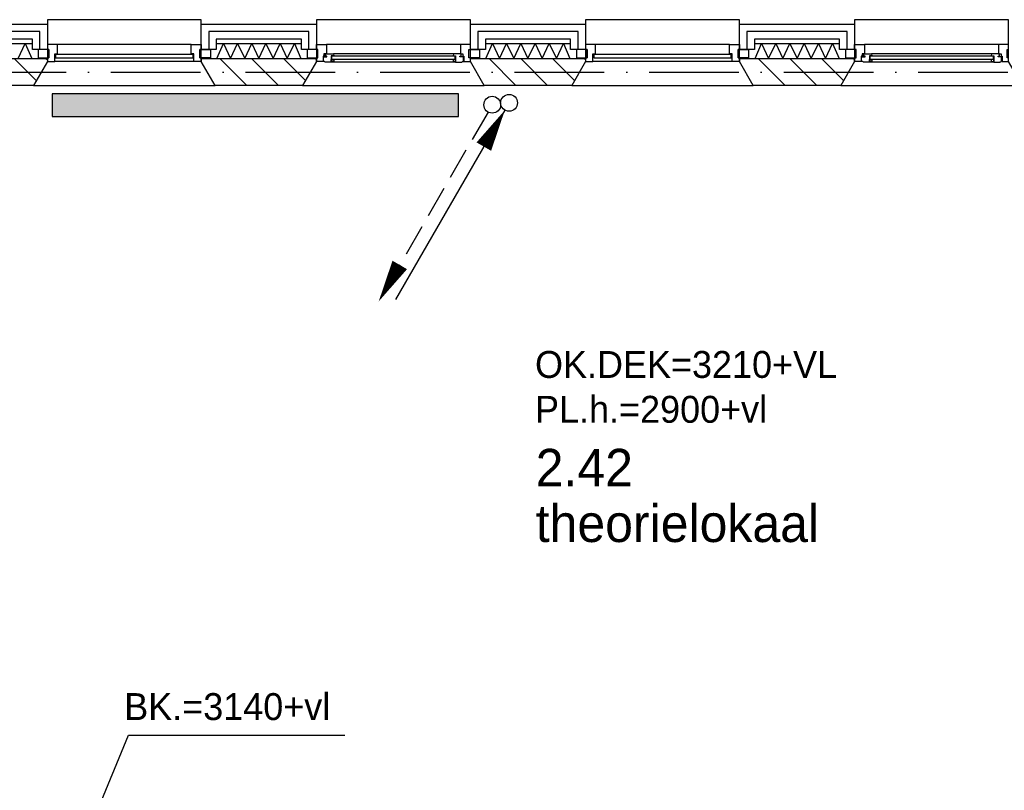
# Model space of a CAD drawing. Extents: x -1448 to 118900, y -195097 to 442500.
# Tile 99 of 103: x 73865 to 80452, y 416368 to 421523. Entities that reach past the tile are written whole.
import ezdxf

# ---------------------------------------------------------------- set-up
doc = ezdxf.new("R2010")
doc.units = 0
doc.header["$LTSCALE"] = 100
doc.linetypes.add('DASHDOT', pattern=[9, 6, -1.5, 0, -1.5])
doc.layers.get('0').update_dxf_attribs({"linetype": 'CONTINUOUS'})
for name, color, linetype in [('AL$7----_STRAMIEN', 1, 'DASHDOT'), ('AL21----_BUITENWAND', 4, 'CONTINUOUS'), ('AL21K---_ISOLATIE', 1, 'CONTINUOUS'), ('AL28----_KONSTRUKTIE', 3, 'CONTINUOUS'), ('AL31----_BUITENKOZ', 7, 'CONTINUOUS'), ('ALL-----_REFLIJNEN', 8, 'CONTINUOUS'), ('ALXA3---_VOLZWART', 14, 'CONTINUOUS'), ('ALXAB---_PREFABBETON', 1, 'CONTINUOUS'), ('BOUW', 8, 'CONTINUOUS'), ('WL561---', 4, 'CONTINUOUS'), ('WL561---_AANVOER', 4, 'CONTINUOUS'), ('WL561---_RETOUR', 4, 'CONTINUOUS'), ('WM570---', 1, 'CONTINUOUS')]:
    doc.layers.add(name, color=color, linetype=linetype)
doc.styles.add('BURO-018', font='BUROFONT.shx', dxfattribs={"height": 180})
doc.styles.add('BURO-025', font='BUROFONT.shx', dxfattribs={"height": 250})

# ---------------------------------------------------------------- blocks, each defined once
blk = doc.blocks.new('2322401')
at = {"color": 0, "linetype": 'CONTINUOUS'}
for p, q in [((-0.5, 0.5, 1), (-0.5, 0.5)), ((-0.5, 0.5, 1), (-0.5, -0.5, 1)), ((0.5, 0.5, 1), (-0.5, 0.5, 1)), ((0.5, 0.5), (-0.5, 0.5)), ((-0.5, 0.5), (-0.5, -0.5)), ((0.5, 0.5, 1), (0.5, 0.5)), ((0.5, -0.5, 1), (0.5, 0.5, 1)), ((0.5, -0.5), (0.5, 0.5)), ((-0.5, -0.5, 1), (-0.5, -0.5)), ((-0.5, -0.5, 1), (0.5, -0.5, 1)), ((-0.5, -0.5), (0.5, -0.5)), ((0.5, -0.5, 1), (0.5, -0.5))]:
    blk.add_line(p, q, dxfattribs=at)
blk = doc.blocks.new('CVHATCH1')
at = {"color": 0, "linetype": 'CONTINUOUS'}
blk.add_solid([(-0.5, -0.5), (0.5, -0.5), (-0.5, 0.5), (0.5, 0.5)], dxfattribs=at)
blk = doc.blocks.new('LDV4107')
at = {"color": 0, "linetype": 'CONTINUOUS'}
blk.add_line((-0.25, -0.433), (-6.75, -11.691), dxfattribs=at)
blk.add_lwpolyline([(-0.25, -0.433, 0, 1, 0), (-1.5, -2.598, 1, 1, 0)], format="xyseb", dxfattribs=at)
blk.add_circle((0, 0), 0.5, dxfattribs=at)
blk = doc.blocks.new('LDV2108')
at = {"color": 0, "linetype": 'CONTINUOUS'}
for p, q in [((-0.25, -0.433), (-1.187, -2.057)), ((-1.562, -2.706), (-2.5, -4.33)), ((-2.875, -4.98), (-3.812, -6.603)), ((-4.187, -7.253), (-5.125, -8.877)), ((-5.5, -9.526), (-6.437, -11.15))]:
    blk.add_line(p, q, dxfattribs=at)
blk.add_lwpolyline([(-6.75, -11.691, 0, 1, 0), (-5.5, -9.526, 1, 1, 0)], format="xyseb", dxfattribs=at)
blk.add_circle((0, 0), 0.5, dxfattribs=at)

msp = doc.modelspace()

# ---------------------------------------------------------------- linework, layer by layer
at = {"layer": 'AL$7----_STRAMIEN', "color": 1}
msp.add_lwpolyline([(2467.7, 421172.7), (88065.4, 421172.7)], dxfattribs=at)
at = {"layer": 'AL21----_BUITENWAND', "color": 8}
for p, q in [((73280.4, 421492.7), (74050.4, 421492.7)), ((74050.4, 421492.7), (74050.4, 421323.7)), ((75080.4, 421323.7), (75080.4, 421492.7)), ((75080.4, 421492.7), (75850.4, 421492.7)), ((75850.4, 421492.7), (75850.4, 421323.7)), ((76880.4, 421323.7), (76880.4, 421492.7)), ((76880.4, 421492.7), (77650.4, 421492.7)), ((77650.4, 421492.7), (77650.4, 421323.7)), ((78680.4, 421323.7), (78680.4, 421492.7)), ((78680.4, 421492.7), (79450.4, 421492.7)), ((79450.4, 421492.7), (79450.4, 421323.7)), ((73950.4, 421392.7), (73380.4, 421392.7)), ((73950.4, 421323.7), (73950.4, 421392.7)), ((75750.4, 421392.7), (75180.4, 421392.7)), ((75180.4, 421392.7), (75180.4, 421323.7)), ((75750.4, 421323.7), (75750.4, 421392.7)), ((77550.4, 421392.7), (76980.4, 421392.7)), ((76980.4, 421392.7), (76980.4, 421323.7)), ((77550.4, 421323.7), (77550.4, 421392.7)), ((79350.4, 421392.7), (78780.4, 421392.7)), ((78780.4, 421392.7), (78780.4, 421323.7)), ((79350.4, 421323.7), (79350.4, 421392.7)), ((74050.4, 421323.7), (73950.4, 421323.7)), ((75180.4, 421323.7), (75080.4, 421323.7)), ((75850.4, 421323.7), (75750.4, 421323.7)), ((76980.4, 421323.7), (76880.4, 421323.7)), ((77650.4, 421323.7), (77550.4, 421323.7)), ((78780.4, 421323.7), (78680.4, 421323.7)), ((79450.4, 421323.7), (79350.4, 421323.7))]:
    msp.add_line(p, q, dxfattribs=at)
at = {"layer": 'AL21K---_ISOLATIE', "color": 8, "linetype": 'CONTINUOUS'}
for p, q in [((73380.4, 421362.7), (73950.4, 421362.7)), ((73855.4, 421262.7), (73902.9, 421362.7)), ((73902.9, 421362.7), (73946.2, 421262.7)), ((75180.4, 421362.7), (75750.4, 421362.7)), ((75184.6, 421262.7), (75227.9, 421362.7)), ((75227.9, 421362.7), (75275.4, 421262.7)), ((75275.4, 421262.7), (75322.9, 421362.7)), ((75322.9, 421362.7), (75370.4, 421262.7)), ((75370.4, 421262.7), (75417.9, 421362.7)), ((75417.9, 421362.7), (75465.4, 421262.7)), ((75465.4, 421262.7), (75512.9, 421362.7)), ((75512.9, 421362.7), (75560.4, 421262.7)), ((75560.4, 421262.7), (75607.9, 421362.7)), ((75607.9, 421362.7), (75655.4, 421262.7)), ((75655.4, 421262.7), (75702.9, 421362.7)), ((75702.9, 421362.7), (75746.2, 421262.7)), ((76980.4, 421362.7), (77550.4, 421362.7)), ((76984.6, 421262.7), (77027.9, 421362.7)), ((77027.9, 421362.7), (77075.4, 421262.7)), ((77075.4, 421262.7), (77122.9, 421362.7)), ((77122.9, 421362.7), (77170.4, 421262.7)), ((77170.4, 421262.7), (77217.9, 421362.7)), ((77217.9, 421362.7), (77265.4, 421262.7)), ((77265.4, 421262.7), (77312.9, 421362.7)), ((77312.9, 421362.7), (77360.4, 421262.7)), ((77360.4, 421262.7), (77407.9, 421362.7)), ((77407.9, 421362.7), (77455.4, 421262.7)), ((77455.4, 421262.7), (77502.9, 421362.7)), ((77502.9, 421362.7), (77546.2, 421262.7)), ((78780.4, 421362.7), (79350.4, 421362.7)), ((78784.6, 421262.7), (78827.9, 421362.7)), ((78827.9, 421362.7), (78875.4, 421262.7)), ((78875.4, 421262.7), (78922.9, 421362.7)), ((78922.9, 421362.7), (78970.4, 421262.7)), ((78970.4, 421262.7), (79017.9, 421362.7)), ((79017.9, 421362.7), (79065.4, 421262.7)), ((79065.4, 421262.7), (79112.9, 421362.7)), ((79112.9, 421362.7), (79160.4, 421262.7)), ((79160.4, 421262.7), (79207.9, 421362.7)), ((79207.9, 421362.7), (79255.4, 421262.7)), ((79255.4, 421262.7), (79302.9, 421362.7)), ((79302.9, 421362.7), (79346.2, 421262.7)), ((73380.4, 421262.7), (73950.4, 421262.7)), ((75180.4, 421262.7), (75750.4, 421262.7)), ((76980.4, 421262.7), (77550.4, 421262.7)), ((78780.4, 421262.7), (79350.4, 421262.7))]:
    msp.add_line(p, q, dxfattribs=at)
at = {"layer": 'AL28----_KONSTRUKTIE', "color": 8}
for p, q in [((73280.4, 421262.7), (74050.4, 421262.7)), ((74050.4, 421242.7), (73958, 421082.7)), ((74050.4, 421262.7), (74050.4, 421242.7)), ((75080.4, 421242.7), (75080.4, 421262.7)), ((75080.4, 421262.7), (75850.4, 421262.7)), ((75172.8, 421082.7), (75080.4, 421242.7)), ((75850.4, 421242.7), (75758, 421082.7)), ((75850.4, 421262.7), (75850.4, 421242.7)), ((76880.4, 421242.7), (76880.4, 421262.7)), ((76880.4, 421262.7), (77650.4, 421262.7)), ((76972.8, 421082.7), (76880.4, 421242.7)), ((77650.4, 421242.7), (77558, 421082.7)), ((77650.4, 421262.7), (77650.4, 421242.7)), ((78680.4, 421242.7), (78680.4, 421262.7)), ((78680.4, 421262.7), (79450.4, 421262.7)), ((78772.8, 421082.7), (78680.4, 421242.7)), ((79450.4, 421242.7), (79358, 421082.7)), ((79450.4, 421262.7), (79450.4, 421242.7)), ((73958, 421082.7), (73372.8, 421082.7)), ((75758, 421082.7), (75172.8, 421082.7)), ((77558, 421082.7), (76972.8, 421082.7)), ((79358, 421082.7), (78772.8, 421082.7))]:
    msp.add_line(p, q, dxfattribs=at)
at = {"layer": 'AL31----_BUITENKOZ', "color": 8}
for points in [[(74050.4, 421242.7), (73958, 421082.7), (75172.8, 421082.7), (75080.4, 421242.7), (75080.4, 421522.7), (74050.4, 421522.7)], [(75850.4, 421242.7), (75758, 421082.7), (76972.8, 421082.7), (76880.4, 421242.7), (76880.4, 421522.7), (75850.4, 421522.7)], [(77650.4, 421242.7), (77558, 421082.7), (78772.8, 421082.7), (78680.4, 421242.7), (78680.4, 421522.7), (77650.4, 421522.7)], [(79450.4, 421242.7), (79358, 421082.7), (80572.8, 421082.7), (80480.4, 421242.7), (80480.4, 421522.7), (79450.4, 421522.7)], [(75850.4, 421242.7), (75850.4, 421267.7), (75860.4, 421267.7), (75860.4, 421323.7), (75850.4, 421323.7), (75850.4, 421356.7), (75917.4, 421356.7), (75917.4, 421293.7), (75900.4, 421293.7), (75900.4, 421278.7), (75894.4, 421278.7), (75894.4, 421242.7)], [(76880.4, 421242.7), (76880.4, 421267.7), (76870.4, 421267.7), (76870.4, 421323.7), (76880.4, 421323.7), (76880.4, 421356.7), (76813.4, 421356.7), (76813.4, 421293.7), (76830.4, 421293.7), (76830.4, 421278.7), (76836.4, 421278.7), (76836.4, 421242.7)], [(79450.4, 421242.7), (79450.4, 421267.7), (79460.4, 421267.7), (79460.4, 421323.7), (79450.4, 421323.7), (79450.4, 421356.7), (79517.4, 421356.7), (79517.4, 421293.7), (79500.4, 421293.7), (79500.4, 421278.7), (79494.4, 421278.7), (79494.4, 421242.7)], [(80480.4, 421242.7), (80480.4, 421267.7), (80470.4, 421267.7), (80470.4, 421323.7), (80480.4, 421323.7), (80480.4, 421356.7), (80413.4, 421356.7), (80413.4, 421293.7), (80430.4, 421293.7), (80430.4, 421278.7), (80436.4, 421278.7), (80436.4, 421242.7)], [(74060.4, 421267.7), (74060.4, 421323.7), (73989.4, 421323.7), (73989.4, 421267.7)], [(75070.4, 421267.7), (75070.4, 421323.7), (75141.4, 421323.7), (75141.4, 421267.7)], [(75860.4, 421267.7), (75860.4, 421323.7), (75789.4, 421323.7), (75789.4, 421267.7)], [(75907.1, 421239.7), (75904.6, 421244), (75897.6, 421244), (75897.6, 421273.7), (75920.1, 421273.7), (75920.1, 421278.7), (75912.1, 421278.7), (75912.1, 421293.7), (75917.4, 421293.7), (75964.5, 421293.7), (75966.6, 421280.7), (75949.6, 421280.7), (75949.6, 421239.7)], [(76823.7, 421239.7), (76826.1, 421244), (76833.2, 421244), (76833.2, 421273.7), (76810.7, 421273.7), (76810.7, 421278.7), (76818.7, 421278.7), (76818.7, 421293.7), (76813.4, 421293.7), (76766.3, 421293.7), (76764.2, 421280.7), (76781.2, 421280.7), (76781.2, 421239.7)], [(76870.4, 421267.7), (76870.4, 421323.7), (76941.4, 421323.7), (76941.4, 421267.7)], [(77660.4, 421267.7), (77660.4, 421323.7), (77589.4, 421323.7), (77589.4, 421267.7)], [(78670.4, 421267.7), (78670.4, 421323.7), (78741.4, 421323.7), (78741.4, 421267.7)], [(79460.4, 421267.7), (79460.4, 421323.7), (79389.4, 421323.7), (79389.4, 421267.7)], [(79507.1, 421239.7), (79504.6, 421244), (79497.6, 421244), (79497.6, 421273.7), (79520.1, 421273.7), (79520.1, 421278.7), (79512.1, 421278.7), (79512.1, 421293.7), (79517.4, 421293.7), (79564.5, 421293.7), (79566.6, 421280.7), (79549.6, 421280.7), (79549.6, 421239.7)], [(80423.7, 421239.7), (80426.1, 421244), (80433.2, 421244), (80433.2, 421273.7), (80410.7, 421273.7), (80410.7, 421278.7), (80418.7, 421278.7), (80418.7, 421293.7), (80413.4, 421293.7), (80366.3, 421293.7), (80364.2, 421280.7), (80381.2, 421280.7), (80381.2, 421239.7)], [(75949.6, 421242), (75949.6, 421255.6), (75966.6, 421255.6), (75966.6, 421242)], [(76781.2, 421242), (76781.2, 421255.6), (76764.2, 421255.6), (76764.2, 421242)], [(79549.6, 421242), (79549.6, 421255.6), (79566.6, 421255.6), (79566.6, 421242)], [(80381.2, 421242), (80381.2, 421255.6), (80364.2, 421255.6), (80364.2, 421242)]]:
    msp.add_lwpolyline(points, close=True, dxfattribs=at)
at = {"layer": 'AL31----_BUITENKOZ', "color": 8, "linetype": 'CONTINUOUS'}
for points in [[(74100.4, 421242.7), (74100.4, 421242.7), (74100.4, 421293.7), (74117.4, 421293.7), (74117.4, 421356.7), (74117.4, 421356.7), (74117.4, 421356.7), (74117.4, 421356.7), (74117.4, 421356.7), (74050.4, 421356.7), (74050.4, 421323.7), (74060.4, 421323.7), (74060.4, 421267.7), (74050.4, 421267.7), (74050.4, 421267.7), (74050.4, 421242.7)], [(75030.4, 421242.7), (75030.4, 421242.7), (75030.4, 421293.7), (75013.4, 421293.7), (75013.4, 421356.7), (75013.4, 421356.7), (75013.4, 421356.7), (75013.4, 421356.7), (75013.4, 421356.7), (75080.4, 421356.7), (75080.4, 421323.7), (75070.4, 421323.7), (75070.4, 421267.7), (75080.4, 421267.7), (75080.4, 421267.7), (75080.4, 421242.7)], [(77700.4, 421242.7), (77700.4, 421242.7), (77700.4, 421293.7), (77717.4, 421293.7), (77717.4, 421356.7), (77717.4, 421356.7), (77717.4, 421356.7), (77717.4, 421356.7), (77717.4, 421356.7), (77650.4, 421356.7), (77650.4, 421323.7), (77660.4, 421323.7), (77660.4, 421267.7), (77650.4, 421267.7), (77650.4, 421267.7), (77650.4, 421242.7)], [(78630.4, 421242.7), (78630.4, 421242.7), (78630.4, 421293.7), (78613.4, 421293.7), (78613.4, 421356.7), (78613.4, 421356.7), (78613.4, 421356.7), (78613.4, 421356.7), (78613.4, 421356.7), (78680.4, 421356.7), (78680.4, 421323.7), (78670.4, 421323.7), (78670.4, 421267.7), (78680.4, 421267.7), (78680.4, 421267.7), (78680.4, 421242.7)], [(75025.4, 421268.7), (75025.4, 421289.7), (74105.4, 421289.7), (74105.4, 421268.7)], [(76779.2, 421257.7), (76779.2, 421278.7), (75951.6, 421278.7), (75951.6, 421257.7)], [(78625.4, 421268.7), (78625.4, 421289.7), (77705.4, 421289.7), (77705.4, 421268.7)], [(80379.2, 421257.7), (80379.2, 421278.7), (79551.6, 421278.7), (79551.6, 421257.7)]]:
    msp.add_lwpolyline(points, close=True, dxfattribs=at)
at = {"layer": 'AL31----_BUITENKOZ', "color": 8}
for points in [[(75013.4, 421356.7), (74117.4, 421356.7)], [(76813.4, 421356.7), (75917.4, 421356.7)], [(78613.4, 421356.7), (77717.4, 421356.7)], [(80413.4, 421356.7), (79517.4, 421356.7)], [(76766.3, 421293.7), (75964.5, 421293.7)], [(80366.3, 421293.7), (79564.5, 421293.7)], [(75030.4, 421242.7), (74100.4, 421242.7)], [(76781.2, 421239.7), (75949.6, 421239.7)], [(78630.4, 421242.7), (77700.4, 421242.7)], [(80381.2, 421239.7), (79549.6, 421239.7)]]:
    msp.add_lwpolyline(points, dxfattribs=at)
at = {"layer": 'ALL-----_REFLIJNEN', "color": 8, "linetype": 'CONTINUOUS'}
for p, q in [((74000.4, 421442.7), (73330.4, 421442.7)), ((74000.4, 421323.7), (74000.4, 421442.7)), ((75800.4, 421442.7), (75130.4, 421442.7)), ((75130.4, 421442.7), (75130.4, 421323.7)), ((75800.4, 421323.7), (75800.4, 421442.7)), ((77600.4, 421442.7), (76930.4, 421442.7)), ((76930.4, 421442.7), (76930.4, 421323.7)), ((77600.4, 421323.7), (77600.4, 421442.7)), ((79400.4, 421442.7), (78730.4, 421442.7)), ((78730.4, 421442.7), (78730.4, 421323.7)), ((79400.4, 421323.7), (79400.4, 421442.7))]:
    msp.add_line(p, q, dxfattribs=at)
at = {"layer": 'ALXA3---_VOLZWART', "color": 8}
for p, q in [((74000.4, 421442.7), (73330.4, 421442.7)), ((74000.4, 421323.7), (74000.4, 421442.7)), ((75800.4, 421442.7), (75130.4, 421442.7)), ((75130.4, 421442.7), (75130.4, 421323.7)), ((75800.4, 421323.7), (75800.4, 421442.7)), ((77600.4, 421442.7), (76930.4, 421442.7)), ((76930.4, 421442.7), (76930.4, 421323.7)), ((77600.4, 421323.7), (77600.4, 421442.7)), ((79400.4, 421442.7), (78730.4, 421442.7)), ((78730.4, 421442.7), (78730.4, 421323.7)), ((79400.4, 421323.7), (79400.4, 421442.7))]:
    msp.add_line(p, q, dxfattribs=at)
at = {"layer": 'ALXAB---_PREFABBETON', "color": 8}
for p, q in [((73829.2, 421262.7), (73976.7, 421115.2)), ((74041.3, 421262.7), (74050.4, 421253.6)), ((75204.9, 421262.7), (75384.9, 421082.7)), ((75417, 421262.7), (75597, 421082.7)), ((75629.2, 421262.7), (75776.7, 421115.2)), ((75841.3, 421262.7), (75850.4, 421253.6)), ((77004.9, 421262.7), (77184.9, 421082.7)), ((77217, 421262.7), (77397, 421082.7)), ((77429.2, 421262.7), (77576.7, 421115.2)), ((77641.3, 421262.7), (77650.4, 421253.6)), ((78804.9, 421262.7), (78984.9, 421082.7)), ((79017, 421262.7), (79197, 421082.7)), ((79229.2, 421262.7), (79376.7, 421115.2)), ((79441.3, 421262.7), (79450.4, 421253.6))]:
    msp.add_line(p, q, dxfattribs=at)
at = {"layer": 'WM570---'}
for p, q in [((74232.8, 415866), (74594.1, 416736.9)), ((74594.1, 416736.9), (76039.3, 416736.9))]:
    msp.add_line(p, q, dxfattribs=at)

# ---------------------------------------------------------------- block references
at = {"layer": 'WL561---', "xscale": 2720, "yscale": 150}
for name, zscale in [('2322401', 400), ('CVHATCH1', 2720)]:
    msp.add_blockref(name, (75441.8, 420951), dxfattribs=dict(at, zscale=zscale))
at = {"layer": 'WL561---_AANVOER', "color": 2, "xscale": 112.5, "yscale": 112.5, "zscale": 112.5}
msp.add_blockref('LDV4107', (77139, 420966.2), dxfattribs=at)
at = {"layer": 'WL561---_RETOUR', "color": 2, "xscale": 112.5, "yscale": 112.5, "zscale": 112.5}
msp.add_blockref('LDV2108', (77026.5, 420953.9), dxfattribs=at)

# ---------------------------------------------------------------- texts
at = {"layer": 'BOUW', "color": 1, "style": 'BURO-018'}
for s, p in [('OK.DEK=3210+VL', (77312.6, 419126.7)), ('PL.h.=2900+vl', (77312.6, 418826.7))]:
    msp.add_text(s, height=180, dxfattribs=at).set_placement(p)
at = {"layer": 'BOUW', "style": 'BURO-025'}
for s, p in [('2.42', (77317.1, 418402)), ('theorielokaal', (77317.1, 418029))]:
    msp.add_text(s, height=250, dxfattribs=at).set_placement(p)
at = {"layer": 'WM570---', "color": 1, "style": 'BURO-018'}
msp.add_text('BK.=3140+vl', height=180, dxfattribs=at).set_placement((74564.5, 416838.2))

doc.saveas('drawing.dxf')
